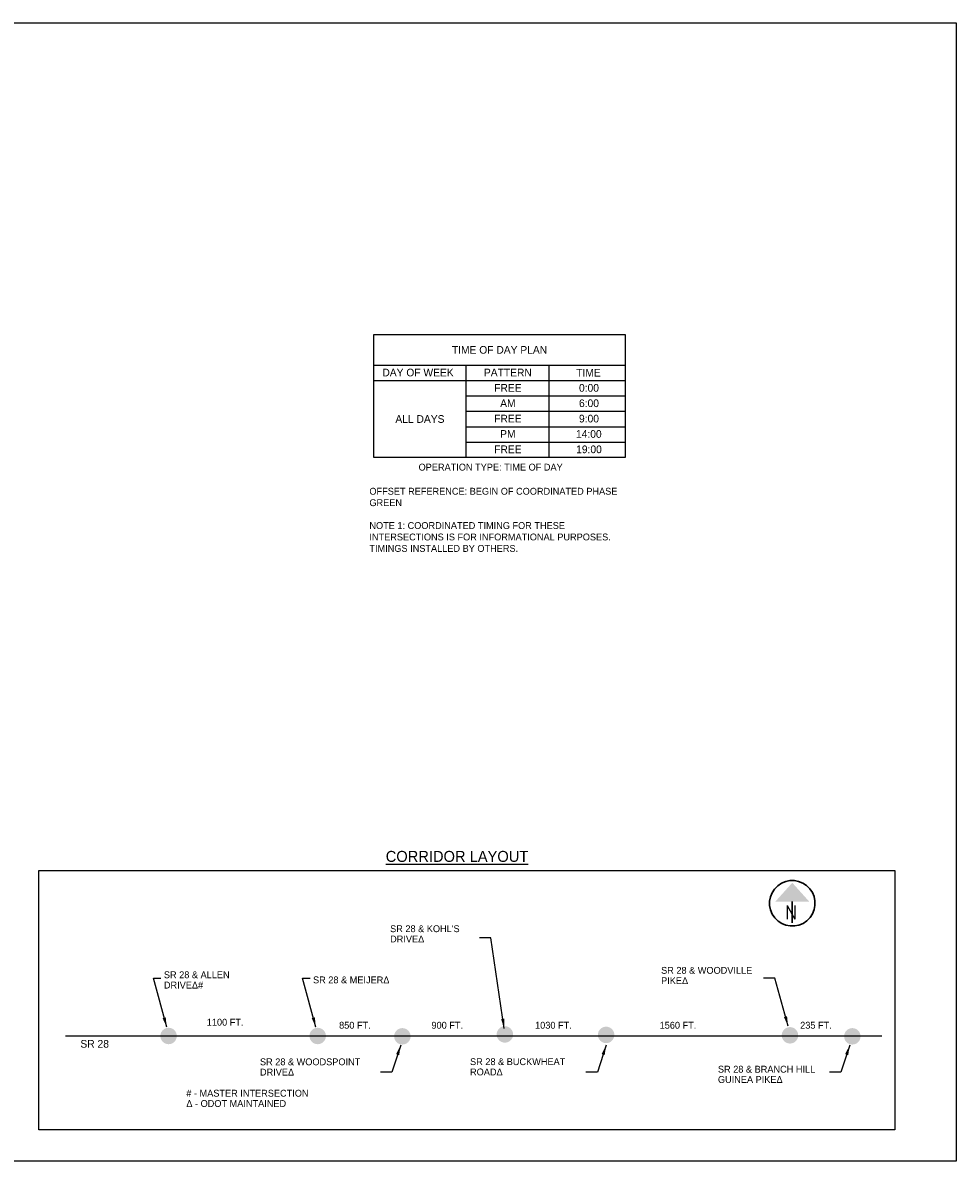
# Model space of a CAD drawing. Header units: feet. Extents: x -492 to 323056, y -198 to 581286.
# Tile 27 of 29: x 170 to 187, y -138 to -117. Entities that reach past the tile are written whole.
import ezdxf
from ezdxf.enums import TextEntityAlignment as Align

# ---------------------------------------------------------------- set-up
doc = ezdxf.new("R2010")
doc.units = ezdxf.units.FT
doc.header["$MEASUREMENT"] = 0
doc.layers.add('COLUMNS', color=6, linetype='Continuous', plot=False)
doc.layers.add('SH_Data', color=7, linetype='Continuous')
doc.layers.add('TEXT-DED', color=10, linetype='Continuous')
doc.styles.add('Slanted-Normal', font='font31.shx', dxfattribs={"height": 0.14})
doc.styles.add('Slanted-Normal LS 0.50', font='ISO_FONTRIGHT.shx', dxfattribs={"height": 0.14})
doc.styles.get("Standard").update_dxf_attribs({"font": 'font31.shx'})
doc.styles.add('Style-ISO_FONTRIGHT', font='ISO_FONTRIGHT.shx')
doc.styles.add('Style-STANDARD', font='STANDARD.shx')
doc.dimstyles.new('COEC', dxfattribs={"dimscale": 13.9, "dimtxt": 0.18, "dimasz": 0.18, "dimexe": 0.18, "dimexo": 0.0625, "dimgap": 0.09, "dimtad": 1, "dimzin": 0, "dimdsep": 46, "dimtxsty": 'Standard', "dimcen": 0.09, "dimclrd": 256, "dimclre": 256, "dimclrt": 256, "dimaunit": 1, "dimadec": 4, "dimazin": 0, "dimtfac": 1, "dimtofl": 0, "dimtmove": 0, "dimatfit": 3, "dimfxl": 1, "dimtolj": 1, "dimtzin": 0, "dimlwd": -1, "dimlwe": -1, "dimarcsym": 0})

# ---------------------------------------------------------------- blocks, each defined once
blk = doc.blocks.new('NARROW')
at = {"layer": 'SH_Data', "color": 7, "linetype": 'Continuous', "lineweight": 30}
blk.add_line((0, 0.032), (0, -0.354), dxfattribs=at)
blk.add_arc((0, 0), 0.415, 129.7798, 129.7633, dxfattribs=at)
at = {"layer": 'SH_Data', "color": 7, "linetype": 'Continuous', "lineweight": 0}
blk.add_solid([(0, 0.374), (-0.308, 0.032), (0.308, 0.032)], dxfattribs=at)
at = {"layer": 'SH_Data', "color": 7, "linetype": 'Continuous', "lineweight": 0, "style": 'Style-STANDARD'}
blk.add_text('N', height=0.25, dxfattribs=at).set_placement((-0.022, -0.166), align=Align.MIDDLE_CENTER)

msp = doc.modelspace()

# ---------------------------------------------------------------- hatches: boundary and pattern name
at = {"layer": 'SH_Data'}
h = msp.add_hatch(color=256, dxfattribs=at)
edge = h.paths.add_edge_path()
edge.add_arc((172.29684, -135.78617), 0.15, 0, 360)
h = msp.add_hatch(color=256, dxfattribs=at)
edge = h.paths.add_edge_path()
edge.add_arc((175.01657, -135.78617), 0.15, 0, 360)
h = msp.add_hatch(color=256, dxfattribs=at)
edge = h.paths.add_edge_path()
edge.add_arc((176.56086, -135.79235), 0.15, 0, 360)
h = msp.add_hatch(color=256, dxfattribs=at)
edge = h.paths.add_edge_path()
edge.add_arc((178.43, -135.75782), 0.15, 0, 360)
h = msp.add_hatch(color=256, dxfattribs=at)
edge = h.paths.add_edge_path()
edge.add_arc((180.27625, -135.76648), 0.15, 0, 360)
h = msp.add_hatch(color=256, dxfattribs=at)
edge = h.paths.add_edge_path()
edge.add_arc((183.62892, -135.77442), 0.15, 0, 360)
h = msp.add_hatch(color=256, dxfattribs=at)
edge = h.paths.add_edge_path()
edge.add_arc((184.76694, -135.79235), 0.15, 0, 360)

# ---------------------------------------------------------------- linework, layer by layer
at = {"layer": 'COLUMNS', "color": 2}
msp.add_lwpolyline([(156.28658, -138.06895), (156.28658, -117.31895), (186.66158, -117.31895), (186.66158, -138.06895)], close=True, dxfattribs=at)
at = {"layer": 'SH_Data'}
msp.add_line((170.41508, -135.78617), (185.30248, -135.78617), dxfattribs=at)
at = {"layer": 'SH_Data', "color": 3}
msp.add_lwpolyline([(176.04087, -123.00075), (180.62364, -123.00075), (180.62364, -125.24075), (176.04087, -125.24075)], close=True, dxfattribs=at)
at = {"layer": 'SH_Data', "color": 3, "flags": 128}
for points in [[(176.04087, -123.56075), (180.62364, -123.56075)], [(177.72087, -123.56075), (177.72087, -125.24075)], [(179.2339, -123.56075), (179.2339, -125.24075)], [(176.04087, -123.84075), (180.62364, -123.84075)]]:
    msp.add_lwpolyline(points, dxfattribs=at)
msp.add_lwpolyline([(185.54156, -132.76945), (185.54156, -137.49527), (169.93255, -137.49527), (169.93255, -132.76945)], close=True, dxfattribs=at)
at = {"layer": 'TEXT-DED', "flags": 128}
for points in [[(177.72087, -124.12075), (180.62364, -124.12075)], [(177.72087, -124.40075), (180.62364, -124.40075)], [(177.72087, -124.68075), (180.62364, -124.68075)], [(177.72087, -124.96075), (180.62364, -124.96075)]]:
    msp.add_lwpolyline(points, dxfattribs=at)

# ---------------------------------------------------------------- block references
at = {"layer": 'SH_Data', "color": 7, "linetype": 'Continuous', "lineweight": 0, "rotation": 359.9986366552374}
msp.add_blockref('NARROW', (183.67137, -133.36727), dxfattribs=at)

# ---------------------------------------------------------------- texts
at = {"layer": 'TEXT-DED', "style": 'Style-ISO_FONTRIGHT'}
for s, p in [('TIME OF DAY PLAN', (178.33225, -123.28075)), ('DAY OF WEEK', (176.84595, -123.6937)), ('PATTERN', (178.48442, -123.6937)), ('TIME', (179.95437, -123.69735)), ('FREE', (178.48442, -123.97354)), ('0:00', (179.96379, -123.97354)), ('AM', (178.48442, -124.25354)), ('6:00', (179.96379, -124.25354)), ('ALL DAYS', (176.88087, -124.54075)), ('FREE', (178.48442, -124.53354)), ('9:00', (179.96379, -124.53354)), ('PM', (178.48442, -124.81354)), ('14:00', (179.9607, -124.81354)), ('FREE', (178.48442, -125.09354)), ('19:00', (179.96379, -125.09354))]:
    msp.add_text(s, height=0.14, dxfattribs=at).set_placement(p, align=Align.MIDDLE_CENTER)
at = {"layer": 'TEXT-DED'}
for s, height, style, p in [('%%uCORRIDOR LAYOUT%%U', 0.2, 'Slanted-Normal', (176.25682, -132.41303)), ('SR 28', 0.14, 'Slanted-Normal LS 0.50', (170.68892, -135.85913))]:
    msp.add_text(s, height=height, dxfattribs=dict(at, style=style)).set_placement(p, align=Align.TOP_LEFT)
at = {"layer": 'TEXT-DED', "char_height": 0.125, "attachment_point": 2, "style": 'Slanted-Normal'}
for s, insert, width in [('\\pxql;OPERATION TYPE: TIME OF DAY', (178.35431, -125.35569), 2.9963998), ('\\pxql;OFFSET REFERENCE: BEGIN OF COORDINATED PHASE GREEN\\P\\PNOTE 1: COORDINATED TIMING FOR THESE INTERSECTIONS IS FOR INFORMATIONAL PURPOSES.  TIMINGS INSTALLED BY OTHERS.', (178.35431, -125.7952), 4.7902162)]:
    msp.add_mtext(s, dxfattribs=dict(at, insert=insert, width=width))
at = {"layer": 'TEXT-DED', "char_height": 0.125, "line_spacing_factor": 0.9, "style": 'Slanted-Normal LS 0.50'}
for s, insert, width, attachment_point in [("SR 28 & KOHL'S DRIVEΔ", (176.33701, -133.92482), 1.7211777, 4), ('SR 28 & ALLEN DRIVEΔ#', (172.21143, -134.76483), 1.6790591, 4), ('SR 28 & WOODVILLE PIKEΔ', (181.27907, -134.6836), 1.9306238, 4), ('1560 FT.', (181.25237, -135.52799), 1.1862893, 1), ('SR 28 & WOODSPOINT DRIVEΔ', (173.96344, -136.351), 2.1874436, 4), ('SR 28 & BUCKWHEAT ROADΔ', (177.79487, -136.34903), 2.1576578, 4), ('SR 28 & BRANCH HILL GUINEA PIKEΔ', (182.31529, -136.48618), 2.0313912, 4)]:
    msp.add_mtext(s, dxfattribs=dict(at, insert=insert, width=width, attachment_point=attachment_point))
for s, insert, attachment_point in [('SR 28 & MEIJERΔ', (174.93116, -134.76483), 4), ('1100 FT.', (172.9934, -135.47274), 1), ('850 FT.', (175.40685, -135.52799), 1), ('900 FT.', (177.09105, -135.52799), 1), ('1030 FT.', (178.98069, -135.52799), 1), ('235 FT.', (183.81527, -135.52799), 1), ('# - MASTER INTERSECTION\\PΔ - ODOT MAINTAINED', (172.6204, -136.76677), 1)]:
    msp.add_mtext(s, dxfattribs=dict(at, insert=insert, attachment_point=attachment_point))

# ---------------------------------------------------------------- leaders
at = {"layer": 'TEXT-DED'}
for points in [[(178.41743, -135.65278), (178.17675, -133.99664), (177.96658, -133.99664)], [(172.2629, -135.62746), (172.02222, -134.73378), (172.15688, -134.73378)], [(174.98263, -135.62746), (174.74195, -134.73378), (174.87661, -134.73378)], [(183.59501, -135.60736), (183.35433, -134.73378), (183.14416, -134.73378)], [(176.52973, -135.95396), (176.3691, -136.44583), (176.15894, -136.44583)], [(180.27729, -135.95396), (180.11667, -136.44583), (179.90651, -136.44583)], [(184.71906, -135.95396), (184.55844, -136.44583), (184.34827, -136.44583)]]:
    msp.add_leader(points, dimstyle='COEC', override={"dimscale": 1}, dxfattribs=at)

doc.saveas('drawing.dxf')
